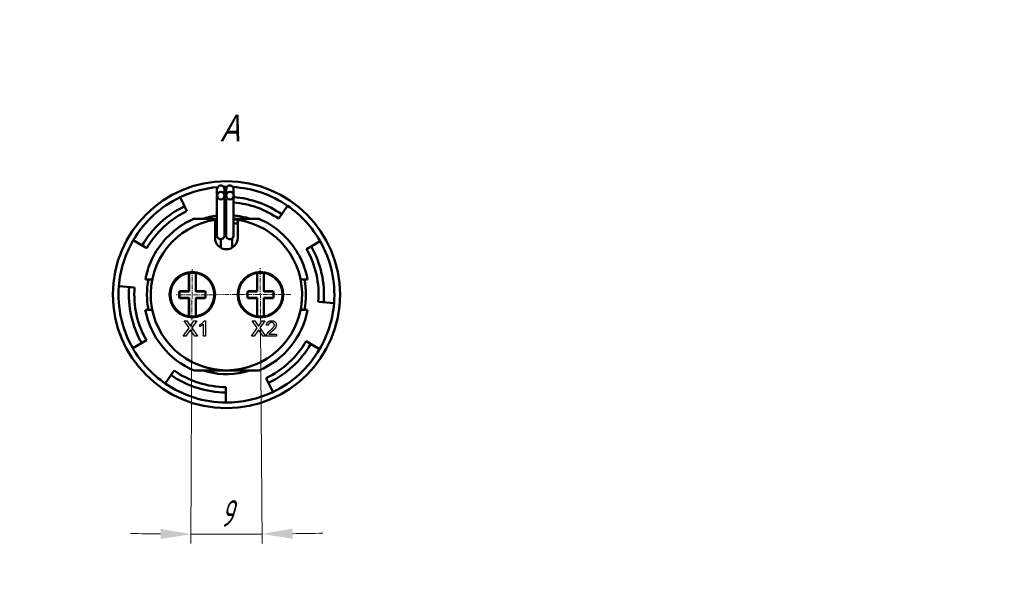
# Model space of a CAD drawing. Header units: millimetres. Extents: x -120753 to 126758, y -239771 to 1993.
# Tile 3 of 8: x 2472 to 2602, y 1239 to 1313. Entities that reach past the tile are written whole.
import ezdxf

# ---------------------------------------------------------------- set-up
doc = ezdxf.new("R2010")
doc.units = ezdxf.units.MM
doc.linetypes.add('CENTER', pattern=[10.16, 6.35, -1.27, 1.27, -1.27])
for name, color, linetype, lineweight in [('text', 7, 'Continuous', 20), ('ОСЕВЫЕ', 1, 'CENTER', 20), ('Основной', 5, 'Continuous', 50), ('РАЗМЕРЫ', 7, 'Continuous', 20)]:
    doc.layers.add(name, color=color, linetype=linetype, lineweight=lineweight)
doc.styles.add('GOST', font='GOST.shx', dxfattribs={"width": 0.8, "oblique": 16})
doc.styles.add('K5_TEXTSTYLE', font='win_eskd.shx', dxfattribs={"width": 0.8, "oblique": 15, "height": 3.5})
doc.dimstyles.new('ISO-25', dxfattribs={"dimtxt": 3.5, "dimasz": 4, "dimexe": 1.25, "dimexo": 0.625, "dimgap": 1, "dimtad": 1, "dimtoh": 1, "dimdec": 1, "dimrnd": 0.5, "dimdsep": 46, "dimtxsty": 'GOST', "dimcen": 0, "dimclrd": 256, "dimclre": 256, "dimclrt": 7, "dimadec": 0, "dimazin": 2, "dimtfac": 1, "dimtdec": 1, "dimtmove": 1, "dimatfit": 1, "dimfxl": 1, "dimlwd": -1, "dimlwe": -1, "dimarcsym": 2})

# ---------------------------------------------------------------- blocks, each defined once
blk = doc.blocks.new('*D971')
at = {"layer": 'Defpoints', "color": 0}
for p in [(2497.94, 1992.68), (2494.56, 1273.25), (2503.62, 1273.12), (2497.57, 1244.96)]:
    blk.add_point(p, dxfattribs=at)
at = {"layer": 'РАЗМЕРЫ'}
for p, q in [((2494.56, 1272.62), (2494.42, 1243.72)), ((2503.63, 1272.49), (2503.85, 1243.74))]:
    blk.add_line(p, q, dxfattribs=at)
for start, end in [(269.11799, 269.4245), (269.73101, 270.45267), (270.75918, 271.06569)]:
    blk.add_arc((2497.94, 1992.68), 747.72, start, end, dxfattribs=at)
for points in [[(2490.42, 1244.33), (2490.43, 1245.67), (2494.43, 1244.97)], [(2507.84, 1245.7), (2507.85, 1244.36), (2503.84, 1244.99)]]:
    blk.add_solid(points, dxfattribs=at)
at = {"layer": 'РАЗМЕРЫ', "color": 7, "insert": (2499.13, 1247.71), "char_height": 3.5, "attachment_point": 5, "rotation": 0.0918, "style": 'GOST'}
blk.add_mtext('9', dxfattribs=at)

msp = doc.modelspace()

# ---------------------------------------------------------------- linework, layer by layer
at = {"layer": 'ОСЕВЫЕ', "ltscale": 0.1}
for p, q in [((2494.56, 1273.25), (2494.59, 1280)), ((2503.62, 1273.12), (2503.57, 1280.14)), ((2507.61, 1276.62), (2492.4, 1276.6))]:
    msp.add_line(p, q, dxfattribs=at)
at = {"layer": 'Основной'}
for p, q in [((2497.87, 1289.94), (2497.89, 1289.78)), ((2498.75, 1290.85), (2499.2, 1290.86)), ((2498.85, 1289.81), (2498.87, 1289.94)), ((2499.07, 1289.94), (2499.09, 1289.78)), ((2499.2, 1290.86), (2499.2, 1290.82)), ((2500.05, 1289.81), (2500.07, 1289.94)), ((2492.99, 1289.47), (2493.87, 1287.64)), ((2497.87, 1289.69), (2497.87, 1289.66)), ((2498.87, 1289.66), (2498.87, 1289.69)), ((2499.07, 1289.69), (2499.07, 1289.66)), ((2500.07, 1289.66), (2500.07, 1289.69)), ((2507.2, 1288.35), (2506.03, 1286.65)), ((2497.87, 1286.53), (2497.61, 1286.49)), ((2497.61, 1286.49), (2497.61, 1284.11)), ((2498.87, 1287.11), (2499.07, 1287.11)), ((2499.05, 1286.61), (2498.87, 1286.61)), ((2499.07, 1286.61), (2498.87, 1286.61)), ((2500.61, 1284.11), (2500.61, 1286.5)), ((2486.82, 1283.8), (2488.6, 1282.76)), ((2498.37, 1282.8), (2498.37, 1283.94)), ((2499.87, 1284.04), (2499.87, 1282.82)), ((2511.5, 1283.67), (2509.7, 1282.64)), ((2494.17, 1279.47), (2494.17, 1277.06)), ((2494.19, 1279.48), (2494.19, 1277.04)), ((2495.06, 1277.04), (2495.06, 1279.48)), ((2495.07, 1277.06), (2495.07, 1279.47)), ((2503.17, 1279.47), (2503.17, 1277.06)), ((2503.19, 1279.48), (2503.19, 1277.04)), ((2504.06, 1277.04), (2504.06, 1279.48)), ((2504.07, 1277.06), (2504.07, 1279.47)), ((2484.92, 1277.73), (2486.99, 1277.57)), ((2492.95, 1277.04), (2492.93, 1277.06)), ((2494.17, 1277.06), (2492.93, 1277.06)), ((2494.19, 1277.04), (2492.95, 1277.04)), ((2494.19, 1277.04), (2494.17, 1277.06)), ((2495.06, 1277.04), (2495.07, 1277.06)), ((2496.3, 1277.04), (2495.06, 1277.04)), ((2496.31, 1277.06), (2495.07, 1277.06)), ((2496.3, 1277.04), (2496.31, 1277.06)), ((2501.95, 1277.04), (2501.93, 1277.06)), ((2503.17, 1277.06), (2501.93, 1277.06)), ((2503.19, 1277.04), (2501.95, 1277.04)), ((2503.19, 1277.04), (2503.17, 1277.06)), ((2504.06, 1277.04), (2504.07, 1277.06)), ((2505.3, 1277.04), (2504.06, 1277.04)), ((2505.31, 1277.06), (2504.07, 1277.06)), ((2505.3, 1277.04), (2505.31, 1277.06)), ((2492.95, 1276.18), (2492.93, 1276.16)), ((2492.93, 1276.16), (2494.17, 1276.16)), ((2492.95, 1276.18), (2494.19, 1276.18)), ((2494.19, 1276.18), (2494.17, 1276.16)), ((2494.17, 1276.16), (2494.17, 1273.74)), ((2494.19, 1276.18), (2494.19, 1273.74)), ((2495.07, 1273.74), (2495.07, 1276.18)), ((2495.07, 1276.18), (2495.09, 1276.16)), ((2495.07, 1276.18), (2496.3, 1276.18)), ((2495.09, 1273.75), (2495.09, 1276.16)), ((2495.09, 1276.16), (2496.31, 1276.16)), ((2496.3, 1276.18), (2496.31, 1276.16)), ((2501.95, 1276.18), (2501.93, 1276.16)), ((2501.93, 1276.16), (2503.17, 1276.16)), ((2501.95, 1276.18), (2503.19, 1276.18)), ((2503.19, 1276.18), (2503.17, 1276.16)), ((2503.17, 1276.16), (2503.17, 1273.74)), ((2503.19, 1276.18), (2503.19, 1273.74)), ((2504.06, 1276.18), (2504.07, 1276.16)), ((2504.06, 1276.18), (2505.3, 1276.18)), ((2504.06, 1273.74), (2504.06, 1276.18)), ((2504.07, 1273.74), (2504.07, 1276.16)), ((2504.07, 1276.16), (2505.31, 1276.16)), ((2505.3, 1276.18), (2505.31, 1276.16)), ((2513.33, 1275.49), (2511.26, 1275.65)), ((2488.41, 1274.61), (2489.33, 1274.61)), ((2508.92, 1274.61), (2509.84, 1274.61)), ((2486.74, 1269.55), (2488.55, 1270.58)), ((2511.42, 1269.42), (2509.65, 1270.46)), ((2491.05, 1264.87), (2492.22, 1266.57)), ((2503.38, 1266.58), (2494.87, 1266.58)), ((2502.22, 1266.58), (2501.41, 1266.36)), ((2505.25, 1263.75), (2504.38, 1265.58)), ((2499.05, 1262.36), (2499.06, 1264.39))]:
    msp.add_line(p, q, dxfattribs=at)
at = {"layer": 'Основной', "linetype": 'ByBlock', "lineweight": -2}
for p, q in [((2494.18, 1272.21), (2493.53, 1273.16)), ((2493.53, 1273.16), (2493.88, 1273.16)), ((2493.88, 1273.16), (2494.23, 1272.64)), ((2494.47, 1272.64), (2494.83, 1273.16)), ((2495.19, 1273.16), (2494.53, 1272.21)), ((2494.83, 1273.16), (2495.19, 1273.16)), ((2496.19, 1273.16), (2496.36, 1273.16)), ((2496.36, 1273.16), (2496.36, 1271.11)), ((2503.19, 1272.21), (2502.53, 1273.16)), ((2502.53, 1273.16), (2502.88, 1273.16)), ((2502.88, 1273.16), (2503.24, 1272.64)), ((2503.48, 1272.64), (2503.84, 1273.16)), ((2504.19, 1273.16), (2503.54, 1272.21)), ((2503.84, 1273.16), (2504.19, 1273.16)), ((2493.42, 1271.11), (2494.18, 1272.21)), ((2494.26, 1271.82), (2493.77, 1271.11)), ((2494.94, 1271.11), (2494.44, 1271.84)), ((2494.53, 1272.21), (2495.29, 1271.11)), ((2495.62, 1272.41), (2495.62, 1272.65)), ((2496.1, 1271.11), (2496.1, 1272.71)), ((2502.43, 1271.11), (2503.19, 1272.21)), ((2503.27, 1271.82), (2502.78, 1271.11)), ((2503.95, 1271.11), (2503.45, 1271.84)), ((2503.54, 1272.21), (2504.3, 1271.11)), ((2504.68, 1272.56), (2504.42, 1272.58)), ((2493.77, 1271.11), (2493.42, 1271.11)), ((2495.29, 1271.11), (2494.94, 1271.11)), ((2496.36, 1271.11), (2496.1, 1271.11)), ((2502.78, 1271.11), (2502.43, 1271.11)), ((2504.3, 1271.11), (2503.95, 1271.11)), ((2505.74, 1271.11), (2504.39, 1271.11)), ((2504.73, 1271.37), (2505.74, 1271.37)), ((2505.74, 1271.37), (2505.74, 1271.11))]:
    msp.add_line(p, q, dxfattribs=at)
at = {"layer": 'Основной', "flags": 128}
msp.add_lwpolyline([(2500.61, 1286.5), (2500.24, 1286.55), (2500.08, 1286.56)], dxfattribs=at)
at = {"layer": 'Основной'}
for centre, radius in [((2499.12, 1276.61), 15), ((2498.38, 1289.69), 0.497), ((2499.58, 1289.69), 0.497), ((2494.62, 1276.61), 3), ((2503.62, 1276.61), 3)]:
    msp.add_circle(centre, radius, dxfattribs=at)
for centre, radius, start, end in [((2499.12, 1276.61), 14.25, 94.668, 115.4822), ((2499.12, 1276.61), 14.25, 55.4822, 86.5519), ((2499.12, 1276.61), 14.25, 115.4822, 149.6876), ((2499.06, 1276.6), 12.94, 55.2985, 85.5132), ((2499.06, 1276.6), 12.23, 55.2879, 85.2535), ((2499.18, 1276.62), 12.94, 115.7452, 149.8713), ((2499.18, 1276.62), 12.23, 115.7604, 149.8819), ((2499.12, 1276.61), 14.25, 29.6876, 55.4822), ((2499.12, 1276.61), 10, 98.6804, 81.4266), ((2499.12, 1276.61), 10.5, 96.8453, 107.7042), ((2499.12, 1276.61), 9.49, 97.5714, 99.1477), ((2499.12, 1276.61), 9.49, 80.9652, 84.2528), ((2499.12, 1276.61), 10.5, 72.6501, 84.7915), ((2499.12, 1276.61), 14.25, 149.6876, 175.4822), ((2499.11, 1284.11), 1.5, 180, 0), ((2498.37, 1284.44), 0.5, 180.2061, 270), ((2498.37, 1284.44), 0.5, 270, 0.0234), ((2499.57, 1284.44), 0.5, 179.2918, 306.8699), ((2499.57, 1284.44), 0.5, 306.8699, 0.6708), ((2499.12, 1276.61), 14.25, 355.4822, 29.6876), ((2499.06, 1276.6), 12.23, 355.5661, 29.6037), ((2499.06, 1276.6), 12.94, 355.5615, 29.6083), ((2494.62, 1276.61), 2.9, 98.9268, 261.0732), ((2494.62, 1276.61), 2.9, 98.5779, 98.9268), ((2494.62, 1276.61), 2.9, 81.4221, 98.5779), ((2494.62, 1276.61), 2.9, 81.0732, 81.4221), ((2494.62, 1276.61), 2.9, 279.2373, 81.0732), ((2503.62, 1276.61), 2.9, 98.9268, 261.0732), ((2503.62, 1276.61), 2.9, 98.5779, 98.9268), ((2503.62, 1276.61), 2.9, 81.4221, 98.5779), ((2503.62, 1276.61), 2.9, 81.0732, 81.4221), ((2503.62, 1276.61), 2.9, 278.9268, 81.0732), ((2499.12, 1276.61), 10.5, 168.9846, 190.9907), ((2499.12, 1276.61), 10.5, 349.0194, 11.0159), ((2499.12, 1276.61), 14.25, 175.4822, 209.6876), ((2499.18, 1276.62), 12.94, 175.5615, 209.6083), ((2499.18, 1276.62), 12.23, 175.5661, 209.6037), ((2494.62, 1276.61), 1.75, 165.0994, 194.9006), ((2494.62, 1276.61), 1.73, 165.5427, 194.4573), ((2494.62, 1276.61), 1.73, 345.5427, 14.4573), ((2494.62, 1276.61), 1.75, 345.0994, 14.9006), ((2503.62, 1276.61), 1.75, 165.0994, 194.9006), ((2503.62, 1276.61), 1.73, 165.5427, 194.4573), ((2503.62, 1276.61), 1.73, 345.5427, 14.4573), ((2503.62, 1276.61), 1.75, 345.0994, 14.9006), ((2499.12, 1276.61), 10.9, 190.5729, 247.0065), ((2499.12, 1276.61), 10.9, 292.9935, 349.4271), ((2499.12, 1276.61), 14.25, 329.6876, 355.4822), ((2494.62, 1276.61), 2.9, 261.0732, 261.4221), ((2494.62, 1276.61), 2.9, 261.4221, 278.888), ((2494.62, 1276.61), 2.9, 278.888, 279.2373), ((2503.62, 1276.61), 2.9, 261.0732, 261.4221), ((2503.62, 1276.61), 2.9, 261.4221, 278.5779), ((2503.62, 1276.61), 2.9, 278.5779, 278.9268), ((2499.06, 1276.6), 12.23, 295.7604, 329.8819), ((2499.12, 1276.61), 14.25, 209.6876, 235.4822), ((2499.06, 1276.6), 12.94, 295.7452, 329.8713), ((2499.12, 1276.61), 14.25, 295.4822, 329.6876), ((2499.18, 1276.62), 12.23, 235.2879, 269.4095), ((2499.12, 1276.61), 10.5, 252.8659, 282.5849), ((2499.18, 1276.62), 12.94, 235.2985, 269.4246), ((2499.12, 1276.61), 14.25, 235.4822, 269.6876), ((2499.12, 1276.61), 14.25, 269.6876, 295.4822)]:
    msp.add_arc(centre, radius, start, end, dxfattribs=at)
for points, knots in [([(2498.87, 1290.48), (2498.87, 1290.55), (2498.86, 1290.67), (2498.78, 1290.84), (2498.68, 1290.93), (2498.61, 1290.97), (2498.57, 1290.99), (2498.53, 1291), (2498.5, 1291.01), (2498.45, 1291.02), (2498.38, 1291.03), (2498.23, 1291.01), (2498.04, 1290.92), (2497.89, 1290.7), (2497.88, 1290.56), (2497.87, 1290.48)], [0, 0, 0, 0, 0.205939, 0.349444, 0.400668, 0.438921, 0.453622, 0.465903, 0.477182, 0.490254, 0.523556, 0.566916, 0.679962, 0.822695, 1, 1, 1, 1]), ([(2497.87, 1290.48), (2497.87, 1290.41), (2497.87, 1290.25), (2497.87, 1290.04), (2497.87, 1289.94)], [0, 0, 0, 0, 0.487602, 1, 1, 1, 1]), ([(2498.87, 1289.94), (2498.87, 1290.04), (2498.87, 1290.25), (2498.87, 1290.41), (2498.87, 1290.48)], [0, 0, 0, 0, 0.512398, 1, 1, 1, 1]), ([(2500.07, 1290.48), (2500.07, 1290.55), (2500.06, 1290.67), (2499.98, 1290.84), (2499.88, 1290.93), (2499.81, 1290.97), (2499.77, 1290.99), (2499.73, 1291), (2499.7, 1291.01), (2499.65, 1291.02), (2499.58, 1291.03), (2499.43, 1291.01), (2499.24, 1290.92), (2499.09, 1290.7), (2499.08, 1290.56), (2499.07, 1290.48)], [0, 0, 0, 0, 0.2059392, 0.3494436, 0.400668, 0.4389208, 0.4536223, 0.4659033, 0.4771823, 0.4902536, 0.5235557, 0.5669156, 0.6799624, 0.8226945, 1, 1, 1, 1]), ([(2499.07, 1290.48), (2499.07, 1290.41), (2499.07, 1290.25), (2499.07, 1290.04), (2499.07, 1289.94)], [0, 0, 0, 0, 0.487602, 1, 1, 1, 1]), ([(2500.07, 1289.94), (2500.07, 1290.04), (2500.07, 1290.25), (2500.07, 1290.41), (2500.07, 1290.48)], [0, 0, 0, 0, 0.512398, 1, 1, 1, 1]), ([(2497.87, 1289.6), (2497.87, 1289.47), (2497.87, 1289.2), (2497.87, 1288.79), (2497.87, 1288.4), (2497.87, 1288.05), (2497.87, 1287.71), (2497.87, 1287.39), (2497.87, 1287.1), (2497.87, 1286.81), (2497.87, 1286.5), (2497.87, 1286.16), (2497.87, 1285.82), (2497.87, 1285.54), (2497.87, 1285.33), (2497.87, 1285.19), (2497.87, 1285.08), (2497.87, 1284.97), (2497.87, 1284.81), (2497.87, 1284.56), (2497.87, 1284.44)], [0, 0, 0, 0, 0.053511, 0.109213, 0.152562, 0.193266, 0.233557, 0.273276, 0.307242, 0.341284, 0.383331, 0.435724, 0.498681, 0.572037, 0.636291, 0.705209, 0.777007, 0.849809, 0.923617, 1, 1, 1, 1]), ([(2498.87, 1284.44), (2498.87, 1284.57), (2498.87, 1284.83), (2498.87, 1284.99), (2498.87, 1285.11), (2498.87, 1285.23), (2498.87, 1285.41), (2498.87, 1285.65), (2498.87, 1285.95), (2498.87, 1286.31), (2498.87, 1286.7), (2498.87, 1287.05), (2498.87, 1287.37), (2498.87, 1287.68), (2498.87, 1288), (2498.87, 1288.32), (2498.87, 1288.67), (2498.87, 1289.04), (2498.87, 1289.37), (2498.87, 1289.54), (2498.87, 1289.6)], [0, 0, 0, 0, 0.083141, 0.163458, 0.242689, 0.320265, 0.39353, 0.460586, 0.520346, 0.589856, 0.64481, 0.686705, 0.726662, 0.763711, 0.801272, 0.8392, 0.87812, 0.926402, 0.975285, 1, 1, 1, 1]), ([(2499.07, 1289.6), (2499.07, 1289.47), (2499.07, 1289.2), (2499.07, 1288.79), (2499.07, 1288.4), (2499.07, 1288.05), (2499.07, 1287.71), (2499.07, 1287.39), (2499.07, 1287.1), (2499.07, 1286.81), (2499.07, 1286.5), (2499.07, 1286.16), (2499.07, 1285.82), (2499.07, 1285.54), (2499.07, 1285.33), (2499.07, 1285.19), (2499.07, 1285.08), (2499.07, 1284.97), (2499.07, 1284.81), (2499.07, 1284.56), (2499.07, 1284.44)], [0, 0, 0, 0, 0.053511, 0.109213, 0.152562, 0.193266, 0.233557, 0.273276, 0.307242, 0.341284, 0.383331, 0.435724, 0.498681, 0.572037, 0.636291, 0.705209, 0.777007, 0.849809, 0.923617, 1, 1, 1, 1]), ([(2500.07, 1284.44), (2500.07, 1284.57), (2500.07, 1284.83), (2500.07, 1284.99), (2500.07, 1285.11), (2500.07, 1285.23), (2500.07, 1285.41), (2500.07, 1285.65), (2500.07, 1285.95), (2500.07, 1286.31), (2500.07, 1286.7), (2500.07, 1287.05), (2500.07, 1287.37), (2500.07, 1287.68), (2500.07, 1288), (2500.07, 1288.32), (2500.07, 1288.67), (2500.07, 1289.04), (2500.07, 1289.37), (2500.07, 1289.54), (2500.07, 1289.6)], [0, 0, 0, 0, 0.083141, 0.163458, 0.242689, 0.320265, 0.39353, 0.460586, 0.520346, 0.589856, 0.64481, 0.686705, 0.726662, 0.763711, 0.801272, 0.8392, 0.87812, 0.926402, 0.975285, 1, 1, 1, 1]), ([(2494.79, 1286.61), (2493.96, 1286.25), (2493.19, 1285.79), (2492.14, 1284.99), (2491.81, 1284.7), (2491.19, 1284.09), (2490.89, 1283.77), (2490.07, 1282.74), (2489.59, 1281.98), (2488.84, 1280.35), (2488.57, 1279.48), (2488.41, 1278.61)], [0, 0, 0, 0, 0.25, 0.25, 0.375, 0.375, 0.5, 0.5, 0.75, 0.75, 1, 1, 1, 1]), ([(2497.87, 1286.61), (2497.31, 1286.61), (2496.28, 1286.61), (2495.25, 1286.61), (2494.79, 1286.61)], [0, 0, 0, 0, 0.5496357, 1, 1, 1, 1]), ([(2503.46, 1286.61), (2502.97, 1286.61), (2501.85, 1286.61), (2500.72, 1286.61), (2500.07, 1286.61)], [0, 0, 0, 0, 0.4300986, 1, 1, 1, 1]), ([(2509.84, 1278.61), (2509.68, 1279.48), (2509.4, 1280.35), (2508.65, 1281.98), (2508.18, 1282.74), (2507.35, 1283.77), (2507.06, 1284.09), (2506.44, 1284.7), (2506.11, 1284.99), (2505.06, 1285.79), (2504.28, 1286.25), (2503.46, 1286.61)], [0, 0, 0, 0, 0.25, 0.25, 0.5, 0.5, 0.625, 0.625, 0.75, 0.75, 1, 1, 1, 1]), ([(2488.41, 1278.61), (2488.53, 1278.61), (2488.65, 1278.61), (2488.77, 1278.61), (2488.96, 1278.61), (2489.14, 1278.61), (2489.33, 1278.61)], [0, 0, 0, 0, 0.0003642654, 0.0003642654, 0.0003642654, 0.0009169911, 0.0009169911, 0.0009169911, 0.0009169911]), ([(2508.92, 1278.61), (2509.04, 1278.61), (2509.16, 1278.61), (2509.29, 1278.61), (2509.47, 1278.61), (2509.65, 1278.61), (2509.84, 1278.61)], [0, 0, 0, 0, 0.0003642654, 0.0003642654, 0.0003642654, 0.0009169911, 0.0009169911, 0.0009169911, 0.0009169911])]:
    msp.add_open_spline(points, degree=3, knots=knots, dxfattribs=at)
at = {"layer": 'Основной', "linetype": 'ByBlock', "lineweight": -2}
for points, knots in [([(2495.62, 1272.65), (2495.65, 1272.67), (2495.72, 1272.7), (2495.81, 1272.76), (2495.9, 1272.82), (2495.97, 1272.89), (2496.04, 1272.96), (2496.1, 1273.03), (2496.15, 1273.09), (2496.18, 1273.14), (2496.19, 1273.16)], [0, 0, 0, 0, 0.142657, 0.281169, 0.416977, 0.550852, 0.678364, 0.795032, 0.901998, 1, 1, 1, 1]), ([(2504.42, 1272.58), (2504.42, 1272.61), (2504.43, 1272.65), (2504.44, 1272.72), (2504.46, 1272.78), (2504.48, 1272.83), (2504.51, 1272.89), (2504.54, 1272.93), (2504.58, 1272.98), (2504.62, 1273.02), (2504.66, 1273.05), (2504.71, 1273.08), (2504.76, 1273.11), (2504.82, 1273.13), (2504.88, 1273.14), (2504.94, 1273.16), (2505.01, 1273.16), (2505.05, 1273.16), (2505.08, 1273.16)], [0, 0, 0, 0, 0.070675, 0.137493, 0.201473, 0.262869, 0.32255, 0.380737, 0.43822, 0.495487, 0.553484, 0.611346, 0.670644, 0.731587, 0.794183, 0.859445, 0.928208, 1, 1, 1, 1]), ([(2505.08, 1273.16), (2505.1, 1273.16), (2505.15, 1273.16), (2505.22, 1273.15), (2505.28, 1273.14), (2505.34, 1273.12), (2505.39, 1273.1), (2505.45, 1273.07), (2505.5, 1273.04), (2505.54, 1273), (2505.58, 1272.96), (2505.61, 1272.92), (2505.64, 1272.87), (2505.67, 1272.82), (2505.69, 1272.77), (2505.7, 1272.71), (2505.71, 1272.66), (2505.71, 1272.62), (2505.71, 1272.6)], [0, 0, 0, 0, 0.074712, 0.145539, 0.213339, 0.278615, 0.342094, 0.40389, 0.465063, 0.526577, 0.587328, 0.64638, 0.704345, 0.761672, 0.819418, 0.878039, 0.937796, 1, 1, 1, 1]), ([(2494.23, 1272.64), (2494.24, 1272.63), (2494.26, 1272.61), (2494.28, 1272.57), (2494.3, 1272.54), (2494.32, 1272.51), (2494.33, 1272.49), (2494.34, 1272.47), (2494.34, 1272.46), (2494.34, 1272.45), (2494.34, 1272.45)], [0, 0, 0, 0, 0.2095384, 0.3932057, 0.5541511, 0.6893818, 0.8022796, 0.8899516, 0.9560592, 1, 1, 1, 1]), ([(2494.36, 1271.96), (2494.35, 1271.94), (2494.33, 1271.91), (2494.3, 1271.88), (2494.28, 1271.84), (2494.27, 1271.82), (2494.26, 1271.82)], [0, 0, 0, 0, 0.326889, 0.601754, 0.825221, 1, 1, 1, 1]), ([(2494.34, 1272.45), (2494.35, 1272.46), (2494.37, 1272.49), (2494.4, 1272.53), (2494.44, 1272.59), (2494.46, 1272.62), (2494.47, 1272.64)], [0, 0, 0, 0, 0.1959591, 0.4294655, 0.6966747, 1, 1, 1, 1]), ([(2494.44, 1271.84), (2494.43, 1271.86), (2494.4, 1271.9), (2494.37, 1271.94), (2494.36, 1271.96)], [0, 0, 0, 0, 0.505782, 1, 1, 1, 1]), ([(2496.1, 1272.71), (2496.08, 1272.7), (2496.05, 1272.67), (2496, 1272.62), (2495.94, 1272.58), (2495.87, 1272.54), (2495.8, 1272.5), (2495.74, 1272.46), (2495.68, 1272.43), (2495.64, 1272.42), (2495.62, 1272.41)], [0, 0, 0, 0, 0.11167, 0.232094, 0.362743, 0.502558, 0.641525, 0.771098, 0.890162, 1, 1, 1, 1]), ([(2503.24, 1272.64), (2503.25, 1272.63), (2503.27, 1272.61), (2503.29, 1272.57), (2503.31, 1272.54), (2503.32, 1272.51), (2503.34, 1272.49), (2503.34, 1272.47), (2503.35, 1272.46), (2503.35, 1272.45), (2503.35, 1272.45)], [0, 0, 0, 0, 0.209538, 0.393206, 0.554151, 0.689382, 0.80228, 0.889952, 0.956059, 1, 1, 1, 1]), ([(2503.37, 1271.96), (2503.36, 1271.94), (2503.34, 1271.91), (2503.31, 1271.88), (2503.29, 1271.84), (2503.27, 1271.82), (2503.27, 1271.82)], [0, 0, 0, 0, 0.326889, 0.601754, 0.825221, 1, 1, 1, 1]), ([(2503.35, 1272.45), (2503.36, 1272.46), (2503.38, 1272.49), (2503.41, 1272.53), (2503.44, 1272.59), (2503.47, 1272.62), (2503.48, 1272.64)], [0, 0, 0, 0, 0.1959591, 0.4294655, 0.6966747, 1, 1, 1, 1]), ([(2503.45, 1271.84), (2503.44, 1271.86), (2503.41, 1271.9), (2503.38, 1271.94), (2503.37, 1271.96)], [0, 0, 0, 0, 0.505782, 1, 1, 1, 1]), ([(2504.42, 1271.29), (2504.43, 1271.32), (2504.45, 1271.36), (2504.48, 1271.44), (2504.53, 1271.51), (2504.57, 1271.56), (2504.6, 1271.61), (2504.64, 1271.64), (2504.67, 1271.68), (2504.71, 1271.72), (2504.75, 1271.76), (2504.8, 1271.8), (2504.84, 1271.84), (2504.88, 1271.86), (2504.89, 1271.88)], [0, 0, 0, 0, 0.1003881, 0.2044068, 0.3106861, 0.4221573, 0.4806855, 0.5432382, 0.6094995, 0.6795546, 0.7538412, 0.8316407, 0.9138127, 1, 1, 1, 1]), ([(2505.07, 1272.93), (2505.06, 1272.93), (2505.03, 1272.93), (2504.99, 1272.92), (2504.95, 1272.91), (2504.91, 1272.9), (2504.88, 1272.89), (2504.85, 1272.87), (2504.82, 1272.85), (2504.79, 1272.83), (2504.76, 1272.8), (2504.74, 1272.78), (2504.72, 1272.74), (2504.71, 1272.71), (2504.7, 1272.68), (2504.69, 1272.64), (2504.68, 1272.6), (2504.68, 1272.57), (2504.68, 1272.56)], [0, 0, 0, 0, 0.070696, 0.138358, 0.20337, 0.2657, 0.327256, 0.386512, 0.445858, 0.505173, 0.56378, 0.622343, 0.680824, 0.739795, 0.800801, 0.864239, 0.930631, 1, 1, 1, 1]), ([(2505.14, 1271.75), (2505.12, 1271.74), (2505.09, 1271.71), (2505.04, 1271.67), (2504.99, 1271.63), (2504.96, 1271.6), (2504.92, 1271.57), (2504.89, 1271.55), (2504.87, 1271.52), (2504.83, 1271.49), (2504.78, 1271.44), (2504.75, 1271.39), (2504.73, 1271.37)], [0, 0, 0, 0, 0.1242, 0.23683, 0.339495, 0.431254, 0.511455, 0.581223, 0.640495, 0.688308, 0.850333, 1, 1, 1, 1]), ([(2504.89, 1271.88), (2504.92, 1271.9), (2504.97, 1271.94), (2505.04, 1272.01), (2505.11, 1272.07), (2505.17, 1272.12), (2505.22, 1272.17), (2505.26, 1272.22), (2505.3, 1272.26), (2505.33, 1272.3), (2505.36, 1272.34), (2505.38, 1272.38), (2505.4, 1272.41), (2505.42, 1272.45), (2505.43, 1272.49), (2505.44, 1272.52), (2505.45, 1272.56), (2505.45, 1272.58), (2505.45, 1272.59)], [0, 0, 0, 0, 0.11141, 0.214526, 0.309417, 0.396087, 0.474284, 0.544374, 0.60642, 0.660582, 0.709794, 0.756451, 0.800767, 0.843168, 0.884295, 0.923885, 0.962359, 1, 1, 1, 1]), ([(2505.45, 1272.59), (2505.45, 1272.61), (2505.45, 1272.63), (2505.44, 1272.66), (2505.43, 1272.69), (2505.42, 1272.72), (2505.41, 1272.75), (2505.39, 1272.78), (2505.37, 1272.81), (2505.34, 1272.83), (2505.32, 1272.85), (2505.29, 1272.87), (2505.26, 1272.89), (2505.22, 1272.9), (2505.19, 1272.91), (2505.15, 1272.92), (2505.11, 1272.93), (2505.09, 1272.93), (2505.07, 1272.93)], [0, 0, 0, 0, 0.061762, 0.121174, 0.179421, 0.236843, 0.294322, 0.353191, 0.412721, 0.474522, 0.537057, 0.599591, 0.662367, 0.725246, 0.790316, 0.857724, 0.927232, 1, 1, 1, 1]), ([(2505.71, 1272.6), (2505.71, 1272.58), (2505.71, 1272.54), (2505.7, 1272.47), (2505.68, 1272.41), (2505.66, 1272.35), (2505.64, 1272.29), (2505.6, 1272.23), (2505.56, 1272.17), (2505.52, 1272.12), (2505.48, 1272.07), (2505.45, 1272.03), (2505.41, 1271.99), (2505.36, 1271.95), (2505.31, 1271.91), (2505.26, 1271.86), (2505.2, 1271.81), (2505.16, 1271.77), (2505.14, 1271.75)], [0, 0, 0, 0, 0.057945, 0.116018, 0.174826, 0.234683, 0.296827, 0.364061, 0.436192, 0.51426, 0.556976, 0.604856, 0.657675, 0.715751, 0.77884, 0.847501, 0.921228, 1, 1, 1, 1]), ([(2504.39, 1271.11), (2504.39, 1271.12), (2504.39, 1271.16), (2504.4, 1271.2), (2504.41, 1271.25), (2504.42, 1271.28), (2504.42, 1271.29)], [0, 0, 0, 0, 0.252643, 0.50444, 0.750407, 1, 1, 1, 1])]:
    msp.add_open_spline(points, degree=3, knots=knots, dxfattribs=at)

# ---------------------------------------------------------------- texts
at = {"layer": 'text', "linetype": 'ByBlock', "ltscale": 5, "insert": (2971.28, 1414.56), "char_height": 25000, "attachment_point": 1, "style": 'GOST'}
msp.add_mtext_dynamic_manual_height_columns('\\pxqc;{\\LРасположение клемм и зоны подключения\\Pпроводов\\P\\pq*;}', width=62.2123, gutter_width=17.5, heights=[25.25], dxfattribs=at).dxf.set("width", 116.8961)
at = {"layer": 'text', "linetype": 'ByBlock', "ltscale": 5, "insert": (2498.33, 1300.37), "char_height": 3.5, "attachment_point": 1, "style": 'K5_TEXTSTYLE'}
msp.add_mtext_dynamic_manual_height_columns('А', width=5.8429, gutter_width=17.5, heights=[0], dxfattribs=at)

# ---------------------------------------------------------------- dimensions: what is measured, and where the dimension line sits
at = {"layer": 'РАЗМЕРЫ'}
dim = msp.add_angular_dim_3p(base=(2497.57, 1244.96), center=(2497.94, 1992.68), p1=(2503.62, 1273.12), p2=(2494.56, 1273.25), text='9', dimstyle='ISO-25', override={"dimlfac": 1, "dimtxsty": 'GOST', "dimsah": 1, "dimtdec": 0, "dimtolj": 0}, dxfattribs=at)
dim.commit()
dim.dimension.update_dxf_attribs({"geometry": '*D971', "text_midpoint": (2499.13, 1247.71)})

doc.saveas('drawing.dxf')
